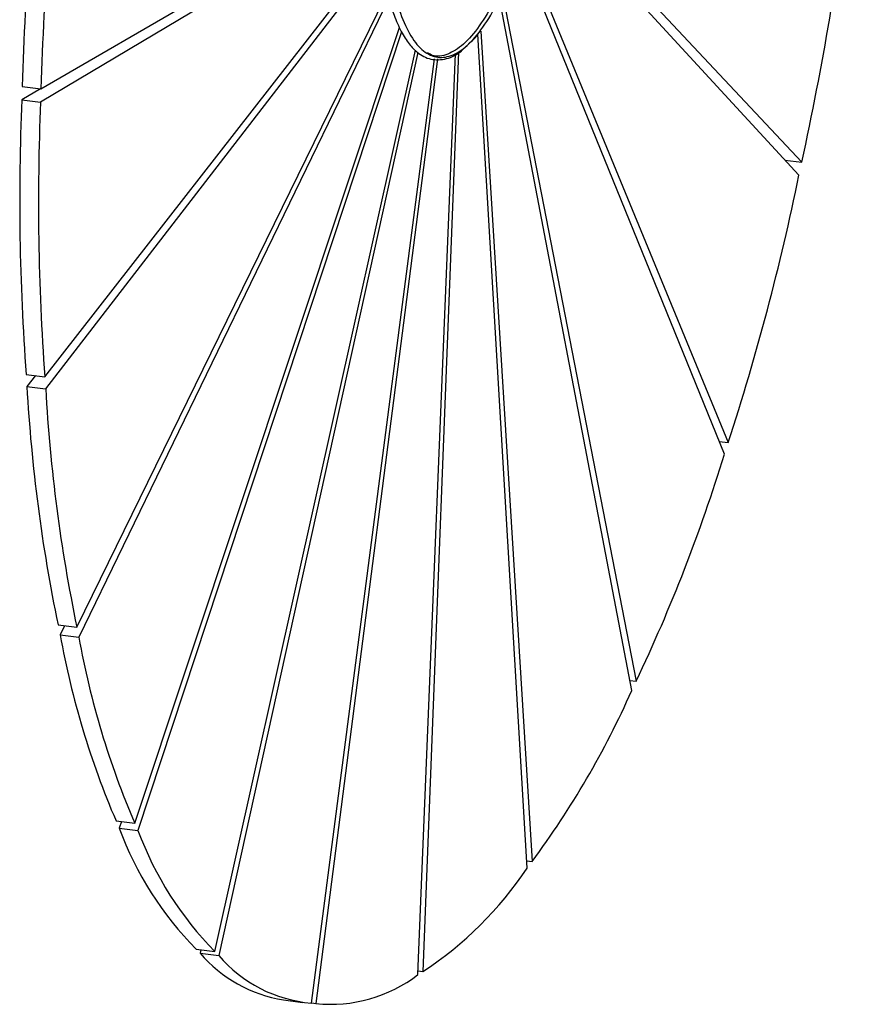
# Paper-space layout '_Dimétrica' of a CAD drawing. Header units: inches. Extents: x -0.7 to 4.9, y -6.4 to 5.3.
# Tile 1 of 4: x 0.6 to 4.7, y -6.4 to -1.5. Entities that reach past the tile are written whole.
import ezdxf

# ---------------------------------------------------------------- set-up
doc = ezdxf.new("R2010")
doc.units = ezdxf.units.IN
doc.header["$MEASUREMENT"] = 0

psp = doc.layouts.new('_Dimétrica')

# ---------------------------------------------------------------- linework, layer by layer
at = {"color": 7, "linetype": 'Continuous', "lineweight": 25}
for p, q in [((0.6894, -1.8824), (2.3706, -0.9062)), ((2.3701, -0.947), (0.6872, -1.949)), ((0.7086, -3.3179), (2.3811, -1.172)), ((2.3842, -1.2088), (0.7127, -3.3782)), ((0.8681, -4.5669), (2.4174, -1.3996)), ((2.9881, -1.3991), (3.656, -4.8358)), ((4.096, -3.7046), (3.1593, -1.3963)), ((3.1876, -1.3963), (4.1147, -3.6464)), ((4.4676, -2.3136), (3.6331, -1.4061)), ((3.6645, -1.3779), (4.4816, -2.2481)), ((2.4251, -1.4277), (0.8783, -4.6169)), ((3.6339, -4.8826), (2.9746, -1.4305)), ((1.157, -5.5444), (2.4764, -1.577)), ((2.4863, -1.5986), (1.1727, -5.5805)), ((3.1128, -5.7676), (2.866, -1.61)), ((2.8814, -1.5951), (3.1368, -5.7353)), ((1.5558, -6.1836), (2.5558, -1.6904)), ((2.5685, -1.7016), (1.5757, -6.2034)), ((2.5681, -6.2991), (2.7557, -1.7074)), ((2.7708, -1.6994), (2.5924, -6.2836)), ((2.0371, -6.441), (2.6508, -1.7337)), ((2.6652, -1.7333), (2.0599, -6.4432)), ((0.6864, -1.882), (0.5937, -1.9372)), ((0.5958, -1.8706), (0.6894, -1.8824)), ((0.5937, -1.9372), (0.6872, -1.949)), ((4.3977, -2.2376), (4.4816, -2.2481)), ((0.615, -3.3061), (0.7086, -3.3179)), ((0.6612, -3.3119), (0.6192, -3.3665)), ((0.6192, -3.3665), (0.7127, -3.3782)), ((4.0702, -3.6408), (4.1147, -3.6464)), ((0.7745, -4.5552), (0.8681, -4.5669)), ((0.807, -4.5592), (0.7848, -4.6051)), ((0.7848, -4.6051), (0.8783, -4.6169)), ((3.6242, -4.8318), (3.656, -4.8358)), ((1.0635, -5.5326), (1.157, -5.5444)), ((1.0899, -5.5359), (1.0791, -5.5687)), ((1.0791, -5.5687), (1.1727, -5.5805)), ((3.1107, -5.732), (3.1368, -5.7353)), ((1.4622, -6.1718), (1.5558, -6.1836)), ((1.4859, -6.1748), (1.4821, -6.1916)), ((1.4821, -6.1916), (1.5757, -6.2034)), ((2.5689, -6.2806), (2.5924, -6.2836)), ((1.8988, -6.4254), (1.9924, -6.4372)), ((2.0371, -6.4404), (2.0599, -6.4432)), ((2.0371, -6.4405), (2.0722, -6.4449))]:
    psp.add_line(p, q, dxfattribs=at)
for centre, radius, start, end in [((15.0918, -2.2738), 14.5016, 172.63492, 178.40683), ((15.1853, -2.2856), 14.5016, 172.63492, 178.40683), ((-9.7799, 0.8817), 14.6009, 347.62209, 353.36774), ((12.5301, -2.4354), 11.9468, 177.61004, 184.17954), ((12.6236, -2.4472), 11.9468, 177.61004, 184.17954), ((-7.4855, 0.1379), 12.2019, 341.93218, 348.40962), ((8.6231, -2.925), 8.0161, 183.15697, 191.73365), ((8.7167, -2.9368), 8.0161, 183.15697, 191.73365), ((-3.8591, -1.2618), 8.3217, 334.5649, 342.92973), ((4.944, -3.8609), 4.2252, 190.1446, 203.3066), ((5.0375, -3.8727), 4.2252, 190.1446, 203.3066), ((-0.4546, -3.0701), 4.4723, 323.4211, 336.0919), ((2.6792, -4.9756), 1.7064, 200.3396, 224.5085), ((2.7727, -4.9874), 1.7064, 200.3396, 224.5085), ((1.5836, -4.7457), 1.8392, 303.2632, 326.2461), ((2.0075, -5.7435), 0.6905, 220.462, 260.9464), ((2.0933, -5.765), 0.6784, 220.262, 265.2414), ((2.1335, -5.7343), 0.7127, 264.0775, 307.5815)]:
    psp.add_arc(centre, radius, start, end, dxfattribs=at)
for points, knots in [([(2.4131, -0.7325), (2.4095, -0.8059), (2.4024, -0.9527), (2.4115, -1.1573), (2.4349, -1.3403), (2.473, -1.4943), (2.5241, -1.6135), (2.5862, -1.6932), (2.6569, -1.7305), (2.7336, -1.7236), (2.8133, -1.6736), (2.8926, -1.58), (2.9555, -1.4787), (2.9883, -1.3993), (2.9982, -1.3755)], [0, 0, 0, 0, 0.087499, 0.174999, 0.262498, 0.349998, 0.437497, 0.524997, 0.612496, 0.699996, 0.787495, 0.874995, 0.962494, 1, 1, 1, 1]), ([(2.3793, -1.1441), (2.3804, -1.1636), (2.3852, -1.2459), (2.4076, -1.3744), (2.4426, -1.5049), (2.4833, -1.5979), (2.5225, -1.6593), (2.5711, -1.7091), (2.6327, -1.7413), (2.7116, -1.7365), (2.7717, -1.7107), (2.8043, -1.675), (2.8108, -1.6679)], [0, 0, 0, 0, 0.040858, 0.173035, 0.311953, 0.406923, 0.499074, 0.580451, 0.702356, 0.830363, 0.966041, 1, 1, 1, 1]), ([(2.9776, -1.3743), (2.9685, -1.3964), (2.9364, -1.4738), (2.8744, -1.5731), (2.7955, -1.667), (2.7164, -1.7145), (2.6555, -1.7266), (2.6243, -1.7078), (2.6162, -1.7029)], [0, 0, 0, 0, 0.084309, 0.294759, 0.505208, 0.715658, 0.926108, 1, 1, 1, 1]), ([(2.8204, -1.6578), (2.8379, -1.6433), (2.8573, -1.6273), (2.8755, -1.5983), (2.8772, -1.5955)], [0, 0, 0, 0, 0.90299, 1, 1, 1, 1])]:
    psp.add_open_spline(points, degree=3, knots=knots, dxfattribs=at)

doc.saveas('drawing.dxf')
